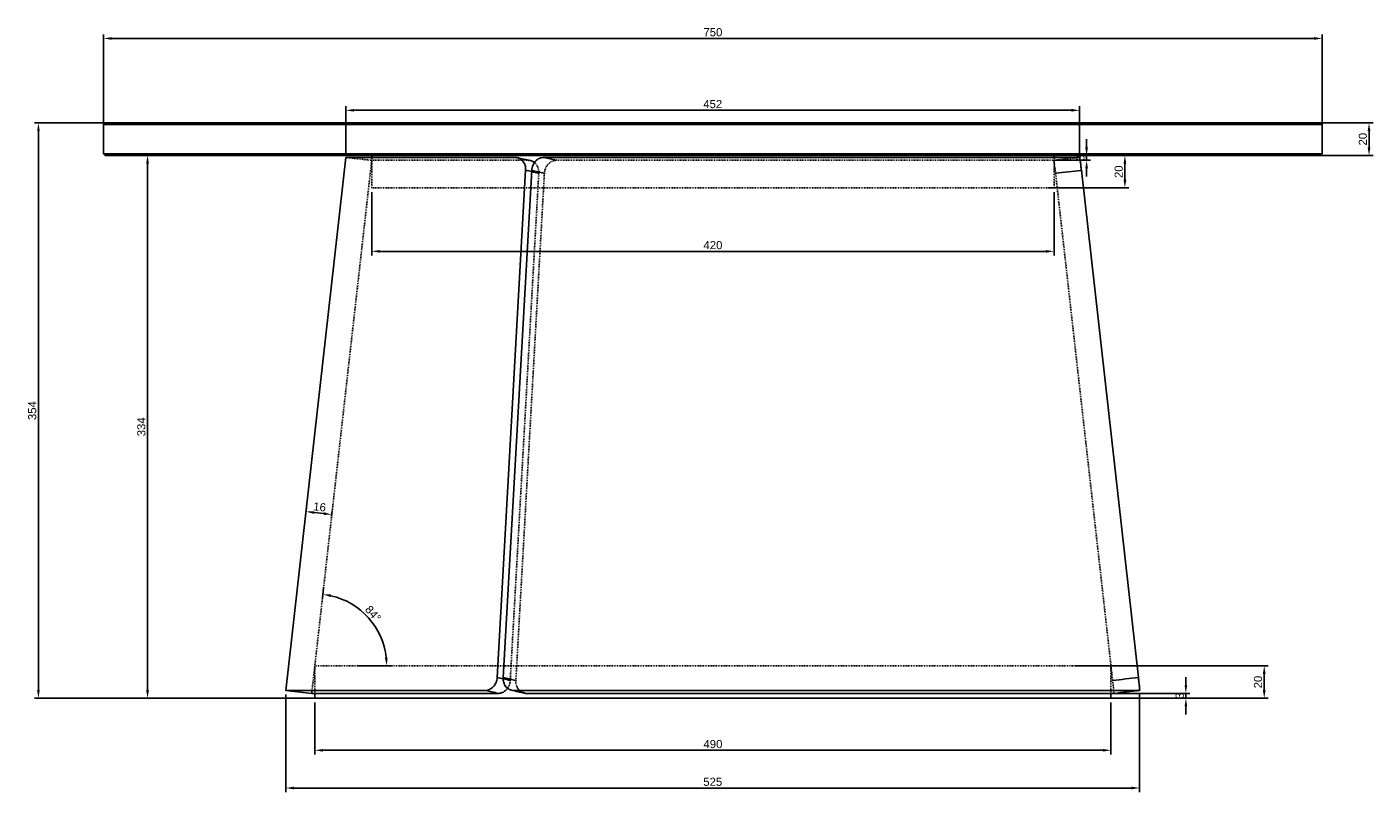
# Model space of a CAD drawing. Header units: millimetres. Extents: x 7011 to 7840, y 1871 to 2342.
import ezdxf

# ---------------------------------------------------------------- set-up
doc = ezdxf.new("R2010")
doc.units = ezdxf.units.MM
doc.header["$MEASUREMENT"] = 0
doc.linetypes.add('Hidden', pattern=[1, 0.5, -0.5])
for name, color, linetype, true_color in [('20190212_BENT GLASS tables$CURVES$dimensions', 176, 'Continuous', 0x000080), ('offen', 8, 'Hidden', 0x7f7f7f), ('Zeichnung$Kanten', 178, 'Continuous', 0x000000), ('Zeichnung$Mittellinien', 178, 'Continuous', 0x000000)]:
    doc.layers.add(name, color=color, linetype=linetype, true_color=true_color)
doc.styles.add('Arial', font='txt')
doc.dimstyles.new('Default', dxfattribs={"dimscale": 5, "dimtxt": 1, "dimasz": 1, "dimexe": 0.5, "dimexo": 0.5, "dimgap": 0.25, "dimtad": 1, "dimtoh": 1, "dimdec": 0, "dimzin": 1, "dimdsep": 46, "dimtxsty": 'Arial', "dimcen": 0.5, "dimadec": 0, "dimazin": 0, "dimtfac": 1, "dimtdec": 4, "dimtix": 1, "dimtmove": 1, "dimatfit": 3, "dimfxl": 1, "dimtolj": 1, "dimtzin": 1, "dimarcsym": 0})

# ---------------------------------------------------------------- blocks, each defined once
blk = doc.blocks.new('*D1')
at = {"layer": '20190212_BENT GLASS tables$CURVES$dimensions', "color": 0, "lineweight": -2}
for p, q in [((7225.08, 2262.53), (7083.08, 2262.53)), ((7085.58, 2257.53), (7085.58, 1933.53)), ((7225.08, 1928.53), (7083.08, 1928.53))]:
    blk.add_line(p, q, dxfattribs=at)
at = {"layer": '20190212_BENT GLASS tables$CURVES$dimensions', "color": 0}
for points in [[(7086.41, 2257.53), (7084.74, 2257.53), (7085.58, 2262.53)], [(7084.74, 1933.53), (7086.41, 1933.53), (7085.58, 1928.53)]]:
    blk.add_solid(points, dxfattribs=at)
at = {"layer": 'Defpoints', "color": 0}
for p in [(7227.58, 2262.53), (7085.58, 1928.53), (7227.58, 1928.53)]:
    blk.add_point(p, dxfattribs=at)
at = {"layer": '20190212_BENT GLASS tables$CURVES$dimensions', "color": 0, "insert": (7081.77, 2095.53), "char_height": 5, "attachment_point": 5, "rotation": 90, "style": 'Arial'}
blk.add_mtext('\\A1;334', dxfattribs=at)
blk = doc.blocks.new('*D2')
at = {"layer": '20190212_BENT GLASS tables$CURVES$dimensions', "color": 0, "lineweight": -2}
for p, q in [((7098.91, 2282.53), (7015.91, 2282.53)), ((7018.41, 2277.53), (7018.41, 1933.53)), ((7098.91, 1928.53), (7015.91, 1928.53))]:
    blk.add_line(p, q, dxfattribs=at)
at = {"layer": '20190212_BENT GLASS tables$CURVES$dimensions', "color": 0}
for points in [[(7019.24, 2277.53), (7017.58, 2277.53), (7018.41, 2282.53)], [(7017.58, 1933.53), (7019.24, 1933.53), (7018.41, 1928.53)]]:
    blk.add_solid(points, dxfattribs=at)
at = {"layer": 'Defpoints', "color": 0}
for p in [(7101.41, 2282.53), (7018.41, 1928.53), (7101.41, 1928.53)]:
    blk.add_point(p, dxfattribs=at)
at = {"layer": '20190212_BENT GLASS tables$CURVES$dimensions', "color": 0, "insert": (7014.61, 2105.53), "char_height": 5, "attachment_point": 5, "rotation": 90, "style": 'Arial'}
blk.add_mtext('\\A1;354', dxfattribs=at)
blk = doc.blocks.new('*D3')
at = {"layer": '20190212_BENT GLASS tables$CURVES$dimensions', "color": 0, "lineweight": -2}
for p, q in [((7803.83, 2282.53), (7839.83, 2282.53)), ((7837.33, 2277.53), (7837.33, 2267.53)), ((7803.83, 2262.53), (7839.83, 2262.53))]:
    blk.add_line(p, q, dxfattribs=at)
at = {"layer": '20190212_BENT GLASS tables$CURVES$dimensions', "color": 0}
for points in [[(7838.17, 2277.53), (7836.5, 2277.53), (7837.33, 2282.53)], [(7836.5, 2267.53), (7838.17, 2267.53), (7837.33, 2262.53)]]:
    blk.add_solid(points, dxfattribs=at)
at = {"layer": 'Defpoints', "color": 0}
for p in [(7801.33, 2282.53), (7801.33, 2262.53), (7837.33, 2262.53)]:
    blk.add_point(p, dxfattribs=at)
at = {"layer": '20190212_BENT GLASS tables$CURVES$dimensions', "color": 0, "insert": (7833.53, 2272.53), "char_height": 5, "attachment_point": 5, "rotation": 90, "style": 'Arial'}
blk.add_mtext('\\A1;20', dxfattribs=at)
blk = doc.blocks.new('*D4')
at = {"layer": '20190212_BENT GLASS tables$CURVES$dimensions', "color": 0, "lineweight": -2}
for p, q in [((7657.34, 1948.53), (7775.34, 1948.53)), ((7772.84, 1943.53), (7772.84, 1933.53)), ((7657.34, 1928.53), (7775.34, 1928.53))]:
    blk.add_line(p, q, dxfattribs=at)
at = {"layer": '20190212_BENT GLASS tables$CURVES$dimensions', "color": 0}
for points in [[(7773.67, 1943.53), (7772, 1943.53), (7772.84, 1948.53)], [(7772, 1933.53), (7773.67, 1933.53), (7772.84, 1928.53)]]:
    blk.add_solid(points, dxfattribs=at)
at = {"layer": 'Defpoints', "color": 0}
for p in [(7654.84, 1948.53), (7654.84, 1928.53), (7772.84, 1928.53)]:
    blk.add_point(p, dxfattribs=at)
at = {"layer": '20190212_BENT GLASS tables$CURVES$dimensions', "color": 0, "insert": (7769.04, 1938.53), "char_height": 5, "attachment_point": 5, "rotation": 90, "style": 'Arial'}
blk.add_mtext('\\A1;20', dxfattribs=at)
blk = doc.blocks.new('*D5')
at = {"layer": '20190212_BENT GLASS tables$CURVES$dimensions', "color": 0, "lineweight": -2}
for p, q in [((7639.6, 2262.53), (7689.6, 2262.53)), ((7687.1, 2247.53), (7687.1, 2257.53)), ((7639.6, 2242.53), (7689.6, 2242.53))]:
    blk.add_line(p, q, dxfattribs=at)
at = {"layer": '20190212_BENT GLASS tables$CURVES$dimensions', "color": 0}
for points in [[(7687.94, 2257.53), (7686.27, 2257.53), (7687.1, 2262.53)], [(7686.27, 2247.53), (7687.94, 2247.53), (7687.1, 2242.53)]]:
    blk.add_solid(points, dxfattribs=at)
at = {"layer": 'Defpoints', "color": 0}
for p in [(7637.1, 2262.53), (7687.1, 2262.53), (7637.1, 2242.53)]:
    blk.add_point(p, dxfattribs=at)
at = {"layer": '20190212_BENT GLASS tables$CURVES$dimensions', "color": 0, "insert": (7683.3, 2252.53), "char_height": 5, "attachment_point": 5, "rotation": 90, "style": 'Arial'}
blk.add_mtext('\\A1;20', dxfattribs=at)
blk = doc.blocks.new('*D6')
at = {"layer": '20190212_BENT GLASS tables$CURVES$dimensions', "color": 0, "lineweight": -2}
for p, q in [((7724.63, 1936.53), (7724.63, 1941.53)), ((7679.13, 1931.53), (7727.13, 1931.53)), ((7724.63, 1928.53), (7724.63, 1931.53)), ((7679.13, 1928.53), (7727.13, 1928.53)), ((7724.63, 1923.53), (7724.63, 1918.53))]:
    blk.add_line(p, q, dxfattribs=at)
at = {"layer": '20190212_BENT GLASS tables$CURVES$dimensions', "color": 0}
for points in [[(7723.8, 1936.53), (7725.47, 1936.53), (7724.63, 1931.53)], [(7725.47, 1923.53), (7723.8, 1923.53), (7724.63, 1928.53)]]:
    blk.add_solid(points, dxfattribs=at)
at = {"layer": 'Defpoints', "color": 0}
for p in [(7676.63, 1931.53), (7724.63, 1931.53), (7676.63, 1928.53)]:
    blk.add_point(p, dxfattribs=at)
at = {"layer": '20190212_BENT GLASS tables$CURVES$dimensions', "color": 0, "insert": (7720.83, 1930.03), "char_height": 5, "attachment_point": 5, "rotation": 90, "style": 'Arial'}
blk.add_mtext('\\A1;3', dxfattribs=at)
blk = doc.blocks.new('*D7')
at = {"layer": '20190212_BENT GLASS tables$CURVES$dimensions', "color": 0, "lineweight": -2}
for p, q in [((7663.52, 2267.53), (7663.52, 2272.53)), ((7643.94, 2262.53), (7666.02, 2262.53)), ((7663.52, 2259.53), (7663.52, 2262.53)), ((7643.94, 2259.53), (7666.02, 2259.53)), ((7663.52, 2254.53), (7663.52, 2249.53))]:
    blk.add_line(p, q, dxfattribs=at)
at = {"layer": '20190212_BENT GLASS tables$CURVES$dimensions', "color": 0}
for points in [[(7662.68, 2267.53), (7664.35, 2267.53), (7663.52, 2262.53)], [(7664.35, 2254.53), (7662.68, 2254.53), (7663.52, 2259.53)]]:
    blk.add_solid(points, dxfattribs=at)
at = {"layer": 'Defpoints', "color": 0}
for p in [(7641.44, 2262.53), (7663.52, 2262.53), (7641.44, 2259.53)]:
    blk.add_point(p, dxfattribs=at)
at = {"layer": '20190212_BENT GLASS tables$CURVES$dimensions', "color": 0, "insert": (7659.72, 2261.03), "char_height": 5, "attachment_point": 5, "rotation": 90, "style": 'Arial'}
blk.add_mtext('\\A1;3', dxfattribs=at)
blk = doc.blocks.new('*D8')
at = {"layer": '20190212_BENT GLASS tables$CURVES$dimensions', "color": 0, "lineweight": -2}
for p, q in [((7188.53, 1926.03), (7188.53, 1894.03)), ((7678.53, 1926.03), (7678.53, 1894.03)), ((7193.53, 1896.53), (7673.53, 1896.53))]:
    blk.add_line(p, q, dxfattribs=at)
at = {"layer": '20190212_BENT GLASS tables$CURVES$dimensions', "color": 0}
for points in [[(7193.53, 1897.36), (7193.53, 1895.69), (7188.53, 1896.53)], [(7673.53, 1895.69), (7673.53, 1897.36), (7678.53, 1896.53)]]:
    blk.add_solid(points, dxfattribs=at)
at = {"layer": 'Defpoints', "color": 0}
for p in [(7188.53, 1928.53), (7678.53, 1928.53), (7678.53, 1896.53)]:
    blk.add_point(p, dxfattribs=at)
at = {"layer": '20190212_BENT GLASS tables$CURVES$dimensions', "color": 0, "insert": (7433.53, 1900.33), "char_height": 5, "attachment_point": 5, "style": 'Arial'}
blk.add_mtext('\\A1;490', dxfattribs=at)
blk = doc.blocks.new('*D9')
at = {"layer": '20190212_BENT GLASS tables$CURVES$dimensions', "color": 0, "lineweight": -2}
for p, q in [((7223.53, 2240.03), (7223.53, 2201.03)), ((7643.53, 2240.03), (7643.53, 2201.03)), ((7228.53, 2203.53), (7638.53, 2203.53))]:
    blk.add_line(p, q, dxfattribs=at)
at = {"layer": '20190212_BENT GLASS tables$CURVES$dimensions', "color": 0}
for points in [[(7228.53, 2204.36), (7228.53, 2202.69), (7223.53, 2203.53)], [(7638.53, 2202.69), (7638.53, 2204.36), (7643.53, 2203.53)]]:
    blk.add_solid(points, dxfattribs=at)
at = {"layer": 'Defpoints', "color": 0}
for p in [(7223.53, 2242.53), (7643.53, 2242.53), (7643.53, 2203.53)]:
    blk.add_point(p, dxfattribs=at)
at = {"layer": '20190212_BENT GLASS tables$CURVES$dimensions', "color": 0, "insert": (7433.53, 2207.33), "char_height": 5, "attachment_point": 5, "style": 'Arial'}
blk.add_mtext('\\A1;420', dxfattribs=at)
blk = doc.blocks.new('*D10')
at = {"layer": '20190212_BENT GLASS tables$CURVES$dimensions', "color": 0, "lineweight": -2}
for p, q in [((7193.95, 1996.71), (7193.19, 1990)), ((7214.74, 1948.53), (7235.27, 1948.53))]:
    blk.add_line(p, q, dxfattribs=at)
blk.add_arc((7188.53, 1948.53), 44.24, 6.47882, 77.10017, dxfattribs=at)
at = {"layer": '20190212_BENT GLASS tables$CURVES$dimensions', "color": 0}
for points in [[(7198.54, 1992.47), (7198.26, 1990.83), (7193.47, 1992.49)], [(7231.65, 1953.47), (7233.32, 1953.56), (7232.77, 1948.53)]]:
    blk.add_solid(points, dxfattribs=at)
at = {"layer": 'Defpoints', "color": 0}
for p in [(7194.23, 1999.19), (7227.64, 1969.2), (7188.53, 1948.53), (7212.24, 1948.53)]:
    blk.add_point(p, dxfattribs=at)
at = {"layer": '20190212_BENT GLASS tables$CURVES$dimensions', "color": 0, "insert": (7224.37, 1980.56), "char_height": 5, "attachment_point": 5, "rotation": 311.78949, "style": 'Arial'}
blk.add_mtext('\\A1;84%%d', dxfattribs=at)
blk = doc.blocks.new('*D11')
at = {"layer": '20190212_BENT GLASS tables$CURVES$dimensions', "color": 0, "lineweight": -2}
for p, q in [((7182.96, 2042.13), (7183.38, 2045.87)), ((7188.07, 2042.82), (7194.03, 2042.15)), ((7198.86, 2040.34), (7199.28, 2044.08))]:
    blk.add_line(p, q, dxfattribs=at)
at = {"layer": '20190212_BENT GLASS tables$CURVES$dimensions', "color": 0}
for points in [[(7188.16, 2043.65), (7187.98, 2041.99), (7183.1, 2043.38)], [(7193.94, 2041.32), (7194.12, 2042.98), (7199, 2041.59)]]:
    blk.add_solid(points, dxfattribs=at)
at = {"layer": 'Defpoints', "color": 0}
for p in [(7182.68, 2039.64), (7199, 2041.59), (7198.58, 2037.85)]:
    blk.add_point(p, dxfattribs=at)
at = {"layer": '20190212_BENT GLASS tables$CURVES$dimensions', "color": 0, "insert": (7191.47, 2046.26), "char_height": 5, "attachment_point": 5, "rotation": 353.57898, "style": 'Arial'}
blk.add_mtext('\\A1;16', dxfattribs=at)
blk = doc.blocks.new('*D12')
at = {"layer": '20190212_BENT GLASS tables$CURVES$dimensions', "color": 0, "lineweight": -2}
for p, q in [((7170.71, 1930.81), (7170.71, 1870.81)), ((7696.14, 1930.81), (7696.14, 1870.81)), ((7175.71, 1873.31), (7691.14, 1873.31))]:
    blk.add_line(p, q, dxfattribs=at)
at = {"layer": '20190212_BENT GLASS tables$CURVES$dimensions', "color": 0}
for points in [[(7175.71, 1874.15), (7175.71, 1872.48), (7170.71, 1873.31)], [(7691.14, 1872.48), (7691.14, 1874.15), (7696.14, 1873.31)]]:
    blk.add_solid(points, dxfattribs=at)
at = {"layer": 'Defpoints', "color": 0}
for p in [(7170.71, 1933.31), (7696.14, 1933.31), (7696.14, 1873.31)]:
    blk.add_point(p, dxfattribs=at)
at = {"layer": '20190212_BENT GLASS tables$CURVES$dimensions', "color": 0, "insert": (7433.43, 1877.12), "char_height": 5, "attachment_point": 5, "style": 'Arial'}
blk.add_mtext('\\A1;525', dxfattribs=at)
blk = doc.blocks.new('*D13')
at = {"layer": '20190212_BENT GLASS tables$CURVES$dimensions', "color": 0, "lineweight": -2}
for p, q in [((7207.63, 2263.81), (7207.63, 2292.81)), ((7212.63, 2290.31), (7654.2, 2290.31)), ((7659.2, 2263.81), (7659.2, 2292.81))]:
    blk.add_line(p, q, dxfattribs=at)
at = {"layer": '20190212_BENT GLASS tables$CURVES$dimensions', "color": 0}
for points in [[(7212.63, 2291.15), (7212.63, 2289.48), (7207.63, 2290.31)], [(7654.2, 2289.48), (7654.2, 2291.15), (7659.2, 2290.31)]]:
    blk.add_solid(points, dxfattribs=at)
at = {"layer": 'Defpoints', "color": 0}
for p in [(7659.2, 2290.31), (7207.63, 2261.31), (7659.2, 2261.31)]:
    blk.add_point(p, dxfattribs=at)
at = {"layer": '20190212_BENT GLASS tables$CURVES$dimensions', "color": 0, "insert": (7433.42, 2294.12), "char_height": 5, "attachment_point": 5, "style": 'Arial'}
blk.add_mtext('\\A1;452', dxfattribs=at)
blk = doc.blocks.new('*D14')
at = {"layer": '20190212_BENT GLASS tables$CURVES$dimensions', "color": 0, "lineweight": -2}
for p, q in [((7058.53, 2276.03), (7058.53, 2337.03)), ((7808.53, 2276.03), (7808.53, 2337.03)), ((7063.53, 2334.53), (7803.53, 2334.53))]:
    blk.add_line(p, q, dxfattribs=at)
at = {"layer": '20190212_BENT GLASS tables$CURVES$dimensions', "color": 0}
for points in [[(7063.53, 2335.36), (7063.53, 2333.69), (7058.53, 2334.53)], [(7803.53, 2333.69), (7803.53, 2335.36), (7808.53, 2334.53)]]:
    blk.add_solid(points, dxfattribs=at)
at = {"layer": 'Defpoints', "color": 0}
for p in [(7808.53, 2334.53), (7058.53, 2273.53), (7808.53, 2273.53)]:
    blk.add_point(p, dxfattribs=at)
at = {"layer": '20190212_BENT GLASS tables$CURVES$dimensions', "color": 0, "insert": (7433.53, 2338.33), "char_height": 5, "attachment_point": 5, "style": 'Arial'}
blk.add_mtext('\\A1;750', dxfattribs=at)

msp = doc.modelspace()

# ---------------------------------------------------------------- linework, layer by layer
at = {"layer": 'offen'}
for p, q in [((7223.53, 2259.53), (7186.61, 1931.53)), ((7207.63, 2261.31), (7223.53, 2259.53)), ((7223.53, 2242.53), (7223.53, 2261.31)), ((7223.53, 2259.53), (7320.02, 2259.53)), ((7337.27, 2259.53), (7643.29, 2259.53)), ((7643.29, 2259.53), (7643.44, 2259.54)), ((7643.53, 2242.53), (7643.53, 2261.31)), ((7326.35, 2251.6), (7308.79, 1939.5)), ((7312.25, 1939.5), (7329.82, 2251.6)), ((7644.41, 2251.6), (7679.53, 1939.5)), ((7223.53, 2242.53), (7643.53, 2242.53)), ((7188.53, 1931.53), (7188.53, 1948.53)), ((7188.53, 1948.53), (7678.53, 1948.53)), ((7678.53, 1931.53), (7678.53, 1948.53))]:
    msp.add_line(p, q, dxfattribs=at)
msp.add_arc((7320.02, 2253.88), 5.64, 78.31133, 90.01133, dxfattribs=at)
for points, knots in [([(7323.69, 2258.19), (7323.92, 2258.01), (7324.34, 2257.61), (7325.1, 2256.69), (7325.83, 2255.34), (7326.33, 2253.52), (7326.39, 2252.24), (7326.35, 2251.6)], [0, 0, 0, 0, 0.874923, 1.747556, 3.567079, 5.458858, 7.377353, 7.377353, 7.377353, 7.377353]), ([(7329.82, 2251.6), (7329.85, 2252.13), (7330, 2253.17), (7330.48, 2254.67), (7331.2, 2256.04), (7332.14, 2257.25), (7333.26, 2258.23), (7334.51, 2258.97), (7335.87, 2259.42), (7336.8, 2259.53), (7337.27, 2259.53)], [0, 0, 0, 0, 1.583513, 3.152277, 4.692136, 6.234811, 7.706153, 9.150487, 10.576233, 11.962007, 11.962007, 11.962007, 11.962007]), ([(7643.29, 2259.53), (7643.3, 2259.53), (7643.31, 2259.52), (7643.33, 2259.49), (7643.34, 2259.46), (7643.37, 2259.39), (7643.41, 2259.25), (7643.48, 2258.96), (7643.57, 2258.44), (7643.69, 2257.64), (7643.82, 2256.61), (7643.99, 2255.27), (7644.18, 2253.57), (7644.33, 2252.31), (7644.41, 2251.6)], [0, 0, 0, 0, 0.018359, 0.04606, 0.082806, 0.136982, 0.284072, 0.491264, 1.054278, 1.859791, 2.8985, 4.200319, 5.890268, 8.024568, 8.024568, 8.024568, 8.024568]), ([(7308.79, 1939.5), (7308.78, 1939.28), (7308.74, 1938.86), (7308.6, 1938.01), (7308.21, 1936.56), (7307.62, 1935.39), (7307.12, 1934.69)], [0, 0, 0, 0, 0.642525, 1.271119, 2.575112, 5.153563, 5.153563, 5.153563, 5.153563]), ([(7317.42, 1931.69), (7317.03, 1931.79), (7316.27, 1932.05), (7315.21, 1932.66), (7314.29, 1933.47), (7313.5, 1934.46), (7312.89, 1935.59), (7312.32, 1937.27), (7312.2, 1938.61), (7312.25, 1939.5)], [0, 0, 0, 0, 1.20747, 2.415974, 3.633495, 4.882247, 6.185219, 7.487817, 10.167185, 10.167185, 10.167185, 10.167185]), ([(7679.53, 1939.5), (7679.61, 1938.79), (7679.76, 1937.51), (7679.94, 1935.8), (7680.08, 1934.46), (7680.18, 1933.42), (7680.25, 1932.62), (7680.28, 1932.1), (7680.28, 1931.8), (7680.28, 1931.67), (7680.27, 1931.59), (7680.26, 1931.56), (7680.25, 1931.53), (7680.24, 1931.53), (7680.24, 1931.53)], [0, 0, 0, 0, 2.145847, 3.845063, 5.152496, 6.193146, 6.996677, 7.55388, 7.756531, 7.898117, 7.949028, 7.982565, 8.006536, 8.021642, 8.021642, 8.021642, 8.021642])]:
    msp.add_open_spline(points, degree=3, knots=knots, dxfattribs=at)
msp.add_open_spline([(7643.44, 2259.54), (7648.69, 2260.13), (7653.95, 2260.72), (7659.2, 2261.31)], degree=3, dxfattribs=at)
at = {"layer": 'Zeichnung$Kanten'}
for p, q in [((7337.19, 2259.54), (7337.27, 2259.53)), ((7322, 2253.39), (7322.07, 2253.37)), ((7660.17, 2253.37), (7660.31, 2253.39)), ((7318.86, 1931.53), (7318.8, 1931.54))]:
    msp.add_line(p, q, dxfattribs=at)
for points, knots in [([(7320.02, 2259.53), (7320, 2259.53), (7319.97, 2259.54), (7319.95, 2259.54), (7317.28, 2260.13), (7314.6, 2260.72), (7311.93, 2261.31)], [-0.150673, -0.150673, -0.150673, -0.150673, 0.000273, 0.000273, 0.000273, 15.859793, 15.859793, 15.859793, 15.859793]), ([(7321.95, 2252.58), (7320.75, 2252.84), (7319.55, 2253.11), (7318.34, 2253.37), (7318.32, 2253.38), (7318.3, 2253.38), (7318.27, 2253.39)], [8.71445, 8.71445, 8.71445, 8.71445, 15.859919, 15.859919, 15.859919, 16.000142, 16.000142, 16.000142, 16.000142]), ([(7301.48, 1931.53), (7301.46, 1931.53), (7301.44, 1931.54), (7301.42, 1931.54), (7298.75, 1932.13), (7296.08, 1932.72), (7293.42, 1933.31)], [-0.129641, -0.129641, -0.129641, -0.129641, -0.000274, -0.000274, -0.000274, 15.878217, 15.878217, 15.878217, 15.878217])]:
    msp.add_open_spline(points, degree=3, knots=knots, dxfattribs=at)
for points in [[(7329.44, 2261.31), (7332.03, 2260.72), (7334.61, 2260.13), (7337.19, 2259.54)], [(7326.35, 2251.6), (7324.89, 2251.93), (7323.42, 2252.25), (7321.95, 2252.58)], [(7322.07, 2253.37), (7324.65, 2252.78), (7327.23, 2252.19), (7329.82, 2251.6)], [(7644.41, 2251.6), (7649.66, 2252.19), (7654.91, 2252.78), (7660.17, 2253.37)], [(7304.41, 1940.47), (7303.18, 1940.74), (7301.95, 1941.01), (7300.73, 1941.29)], [(7308.79, 1939.5), (7307.33, 1939.82), (7305.87, 1940.15), (7304.41, 1940.47)], [(7312.25, 1939.5), (7309.64, 1940.09), (7307.03, 1940.69), (7304.42, 1941.29)], [(7679.53, 1939.5), (7684.83, 1940.09), (7690.13, 1940.69), (7695.43, 1941.29)], [(7318.8, 1931.54), (7316.21, 1932.13), (7313.61, 1932.72), (7311.02, 1933.31)]]:
    msp.add_open_spline(points, degree=3, dxfattribs=at)
at = {"layer": 'Zeichnung$Mittellinien'}
for p, q in [((7058.53, 2281.53), (7059.53, 2282.53)), ((7058.53, 2263.53), (7058.53, 2281.53)), ((7058.53, 2281.53), (7808.53, 2281.53)), ((7059.53, 2282.53), (7807.53, 2282.53)), ((7808.53, 2281.53), (7807.53, 2282.53)), ((7808.53, 2263.53), (7808.53, 2281.53)), ((7058.53, 2263.53), (7059.53, 2262.53)), ((7058.53, 2263.53), (7808.53, 2263.53)), ((7059.53, 2262.53), (7807.53, 2262.53)), ((7223.53, 2261.31), (7223.53, 2262.53)), ((7643.53, 2261.31), (7643.53, 2262.53)), ((7808.53, 2263.53), (7807.53, 2262.53)), ((7207.63, 2261.31), (7170.71, 1933.31)), ((7318.27, 2253.39), (7300.73, 1941.29)), ((7304.42, 1941.29), (7322, 2253.39)), ((7660.31, 2253.39), (7695.43, 1941.29)), ((7170.72, 1933.31), (7186.61, 1931.53)), ((7301.48, 1931.53), (7186.61, 1931.53)), ((7188.53, 1928.53), (7188.53, 1931.53)), ((7680.24, 1931.53), (7318.86, 1931.53)), ((7678.53, 1928.53), (7678.53, 1931.53)), ((7680.24, 1931.53), (7680.36, 1931.54)), ((7188.53, 1928.53), (7678.53, 1928.53))]:
    msp.add_line(p, q, dxfattribs=at)
msp.add_arc((7318.86, 1937.75), 6.23, 257.17386, 270.03641, dxfattribs=at)
for points, knots in [([(7207.63, 2261.31), (7207.63, 2261.31), (7208.26, 2261.31), (7209.52, 2261.31), (7210.79, 2261.31), (7212.68, 2261.31), (7215.18, 2261.31), (7217.69, 2261.31), (7220.81, 2261.31), (7224.51, 2261.31), (7228.22, 2261.31), (7232.51, 2261.31), (7237.35, 2261.31), (7242.2, 2261.31), (7247.59, 2261.31), (7253.49, 2261.31), (7259.39, 2261.31), (7265.8, 2261.31), (7272.65, 2261.31), (7279.51, 2261.31), (7286.82, 2261.31), (7294.52, 2261.31), (7300.13, 2261.31), (7305.94, 2261.31), (7311.93, 2261.31)], [237.23901, 237.23901, 237.23901, 237.23901, 266.893886, 266.893886, 266.893886, 296.548762, 296.548762, 296.548762, 326.203639, 326.203639, 326.203639, 355.858515, 355.858515, 355.858515, 385.513391, 385.513391, 385.513391, 415.168267, 415.168267, 415.168267, 444.823144, 444.823144, 444.823144, 466.4216, 466.4216, 466.4216, 466.4216]), ([(7311.93, 2261.31), (7312.37, 2261.31), (7313.25, 2261.21), (7314.5, 2260.76), (7315.65, 2260.01), (7316.64, 2259.01), (7317.42, 2257.79), (7318.16, 2255.93), (7318.33, 2254.41), (7318.27, 2253.39)], [0, 0, 0, 0, 1.304285, 2.632382, 3.973864, 5.381025, 6.834876, 8.306092, 11.363243, 11.363243, 11.363243, 11.363243]), ([(7313.23, 2261.17), (7315.88, 2260.58), (7318.54, 2259.99), (7321.19, 2259.4), (7321.21, 2259.4), (7321.22, 2259.4), (7321.24, 2259.39)], [0.231188, 0.231188, 0.231188, 0.231188, 15.999915, 15.999915, 15.999915, 16.100948, 16.100948, 16.100948, 16.100948]), ([(7321.24, 2259.39), (7321.41, 2259.35), (7321.78, 2259.26), (7322.33, 2259.04), (7322.9, 2258.75), (7323.35, 2258.46), (7323.61, 2258.26), (7323.69, 2258.19)], [1.463906, 1.463906, 1.463906, 1.463906, 2.087563, 2.820979, 3.569297, 4.329631, 4.687481, 4.687481, 4.687481, 4.687481]), ([(7322, 2253.39), (7322.03, 2253.92), (7322.18, 2254.96), (7322.66, 2256.45), (7323.39, 2257.83), (7324.32, 2259.03), (7325.44, 2260.02), (7326.69, 2260.76), (7328.05, 2261.21), (7328.98, 2261.31), (7329.44, 2261.31)], [0, 0, 0, 0, 1.583714, 3.152695, 4.692744, 6.235504, 7.706695, 9.150496, 10.575188, 11.959359, 11.959359, 11.959359, 11.959359]), ([(7329.44, 2261.31), (7335.76, 2261.31), (7342.23, 2261.31), (7348.82, 2261.31), (7357.88, 2261.31), (7367.17, 2261.31), (7376.62, 2261.31), (7386.07, 2261.31), (7395.68, 2261.31), (7405.37, 2261.31), (7415.07, 2261.31), (7424.83, 2261.31), (7434.6, 2261.31), (7444.37, 2261.31), (7454.13, 2261.31), (7463.81, 2261.31), (7473.49, 2261.31), (7483.08, 2261.31), (7492.51, 2261.31), (7501.94, 2261.31), (7511.2, 2261.31), (7520.22, 2261.31), (7529.24, 2261.31), (7538.02, 2261.31), (7546.48, 2261.31), (7554.94, 2261.31), (7563.08, 2261.31), (7570.83, 2261.31), (7578.59, 2261.31), (7585.96, 2261.31), (7592.88, 2261.31), (7599.8, 2261.31), (7606.28, 2261.31), (7612.25, 2261.31), (7618.23, 2261.31), (7623.7, 2261.31), (7628.62, 2261.31), (7633.54, 2261.31), (7637.92, 2261.31), (7641.71, 2261.31), (7645.5, 2261.31), (7648.71, 2261.31), (7651.31, 2261.31), (7653.9, 2261.31), (7655.88, 2261.31), (7657.24, 2261.31), (7658.23, 2261.31), (7658.88, 2261.31), (7659.2, 2261.31)], [8.056788, 8.056788, 8.056788, 8.056788, 29.654876, 29.654876, 29.654876, 59.309752, 59.309752, 59.309752, 88.964629, 88.964629, 88.964629, 118.619505, 118.619505, 118.619505, 148.274381, 148.274381, 148.274381, 177.929257, 177.929257, 177.929257, 207.584134, 207.584134, 207.584134, 237.23901, 237.23901, 237.23901, 266.893886, 266.893886, 266.893886, 296.548762, 296.548762, 296.548762, 326.203639, 326.203639, 326.203639, 355.858515, 355.858515, 355.858515, 385.513391, 385.513391, 385.513391, 415.168267, 415.168267, 415.168267, 444.823144, 444.823144, 444.823144, 466.4216, 466.4216, 466.4216, 466.4216]), ([(7659.2, 2261.31), (7659.21, 2261.31), (7659.22, 2261.31), (7659.23, 2261.28), (7659.25, 2261.25), (7659.28, 2261.17), (7659.31, 2261.04), (7659.38, 2260.75), (7659.47, 2260.23), (7659.59, 2259.43), (7659.72, 2258.39), (7659.89, 2257.06), (7660.08, 2255.36), (7660.23, 2254.1), (7660.31, 2253.39)], [0, 0, 0, 0, 0.017562, 0.044728, 0.081129, 0.135015, 0.281703, 0.488612, 1.051284, 1.856624, 2.895291, 4.197176, 5.887293, 8.021838, 8.021838, 8.021838, 8.021838]), ([(7300.73, 1941.29), (7300.7, 1940.77), (7300.55, 1939.73), (7300.08, 1938.24), (7299.36, 1936.85), (7298.43, 1935.63), (7297.32, 1934.62), (7296.08, 1933.88), (7294.77, 1933.42), (7293.86, 1933.31), (7293.42, 1933.31)], [0, 0, 0, 0, 1.556029, 3.132286, 4.678859, 6.224486, 7.726642, 9.151437, 10.541071, 11.874371, 11.874371, 11.874371, 11.874371]), ([(7311.02, 1933.31), (7310.56, 1933.31), (7309.64, 1933.42), (7308.33, 1933.87), (7307.13, 1934.62), (7306.11, 1935.63), (7305.29, 1936.86), (7304.72, 1938.25), (7304.42, 1939.74), (7304.39, 1940.77), (7304.42, 1941.29)], [0, 0, 0, 0, 1.37157, 2.756127, 4.140079, 5.577887, 7.05268, 8.538264, 10.072915, 11.614481, 11.614481, 11.614481, 11.614481]), ([(7695.43, 1941.29), (7695.51, 1940.58), (7695.66, 1939.3), (7695.84, 1937.59), (7695.98, 1936.25), (7696.08, 1935.21), (7696.15, 1934.41), (7696.18, 1933.89), (7696.19, 1933.59), (7696.18, 1933.46), (7696.17, 1933.38), (7696.17, 1933.35), (7696.16, 1933.32), (7696.15, 1933.31), (7696.14, 1933.31)], [0, 0, 0, 0, 2.14569, 3.844809, 5.152214, 6.192894, 6.996501, 7.553787, 7.756453, 7.897996, 7.948833, 7.98224, 8.005925, 8.020468, 8.020468, 8.020468, 8.020468]), ([(7293.42, 1933.31), (7286.06, 1933.31), (7278.93, 1933.31), (7272.06, 1933.31), (7263.08, 1933.31), (7254.56, 1933.31), (7246.56, 1933.31), (7238.57, 1933.31), (7231.1, 1933.31), (7224.21, 1933.31), (7217.33, 1933.31), (7211.04, 1933.31), (7205.39, 1933.31), (7199.74, 1933.31), (7194.74, 1933.31), (7190.41, 1933.31), (7186.09, 1933.31), (7182.45, 1933.31), (7179.53, 1933.31), (7176.61, 1933.31), (7174.4, 1933.31), (7172.93, 1933.31), (7171.48, 1933.31), (7170.74, 1933.31), (7170.71, 1933.31)], [-467.497305, -467.497305, -467.497305, -467.497305, -444.823144, -444.823144, -444.823144, -415.168267, -415.168267, -415.168267, -385.513391, -385.513391, -385.513391, -355.858515, -355.858515, -355.858515, -326.203639, -326.203639, -326.203639, -296.548762, -296.548762, -296.548762, -266.893886, -266.893886, -266.893886, -237.702367, -237.702367, -237.702367, -237.702367]), ([(7307.12, 1934.69), (7306.95, 1934.45), (7306.58, 1933.99), (7305.77, 1933.15), (7304.62, 1932.31), (7303.08, 1931.67), (7302.01, 1931.53), (7301.48, 1931.53)], [0, 0, 0, 0, 0.884314, 1.775161, 3.487868, 5.136497, 6.718549, 6.718549, 6.718549, 6.718549]), ([(7317.48, 1931.68), (7317.46, 1931.68), (7317.45, 1931.69), (7317.43, 1931.69), (7314.87, 1932.28), (7312.3, 1932.86), (7309.74, 1933.45)], [0.046082, 0.046082, 0.046082, 0.046082, 0.129473, 0.129473, 0.129473, 15.84611, 15.84611, 15.84611, 15.84611]), ([(7696.14, 1933.31), (7695.81, 1933.31), (7695.04, 1933.31), (7693.84, 1933.31), (7692.28, 1933.31), (7689.98, 1933.31), (7686.97, 1933.31), (7683.95, 1933.31), (7680.23, 1933.31), (7675.82, 1933.31), (7671.41, 1933.31), (7666.32, 1933.31), (7660.59, 1933.31), (7654.86, 1933.31), (7648.5, 1933.31), (7641.54, 1933.31), (7634.59, 1933.31), (7627.05, 1933.31), (7618.99, 1933.31), (7610.92, 1933.31), (7602.34, 1933.31), (7593.31, 1933.31), (7584.27, 1933.31), (7574.79, 1933.31), (7564.93, 1933.31), (7555.08, 1933.31), (7544.86, 1933.31), (7534.35, 1933.31), (7523.84, 1933.31), (7513.05, 1933.31), (7502.06, 1933.31), (7491.07, 1933.31), (7479.9, 1933.31), (7468.62, 1933.31), (7457.34, 1933.31), (7445.97, 1933.31), (7434.59, 1933.31), (7423.21, 1933.31), (7411.83, 1933.31), (7400.54, 1933.31), (7389.25, 1933.31), (7378.06, 1933.31), (7367.05, 1933.31), (7356.04, 1933.31), (7345.22, 1933.31), (7334.68, 1933.31), (7326.61, 1933.31), (7318.72, 1933.31), (7311.02, 1933.31)], [-467.497305, -467.497305, -467.497305, -467.497305, -444.823144, -444.823144, -444.823144, -415.168267, -415.168267, -415.168267, -385.513391, -385.513391, -385.513391, -355.858515, -355.858515, -355.858515, -326.203639, -326.203639, -326.203639, -296.548762, -296.548762, -296.548762, -266.893886, -266.893886, -266.893886, -237.23901, -237.23901, -237.23901, -207.584134, -207.584134, -207.584134, -177.929257, -177.929257, -177.929257, -148.274381, -148.274381, -148.274381, -118.619505, -118.619505, -118.619505, -88.964629, -88.964629, -88.964629, -59.309752, -59.309752, -59.309752, -29.654876, -29.654876, -29.654876, -6.981505, -6.981505, -6.981505, -6.981505])]:
    msp.add_open_spline(points, degree=3, knots=knots, dxfattribs=at)
msp.add_open_spline([(7680.36, 1931.54), (7685.62, 1932.13), (7690.88, 1932.72), (7696.14, 1933.31)], degree=3, dxfattribs=at)

# ---------------------------------------------------------------- dimensions: what is measured, and where the dimension line sits
at = {"layer": '20190212_BENT GLASS tables$CURVES$dimensions'}
for base, p1, p2, picture, middle in [((7808.53, 2334.53), (7058.53, 2273.53), (7808.53, 2273.53), '*D14', (7433.53, 2338.33)), ((7659.2, 2290.31), (7207.63, 2261.31), (7659.2, 2261.31), '*D13', (7433.42, 2294.12)), ((7643.53, 2203.53), (7223.53, 2242.53), (7643.53, 2242.53), '*D9', (7433.53, 2207.33)), ((7696.14, 1873.31), (7170.71, 1933.31), (7696.14, 1933.31), '*D12', (7433.43, 1877.12)), ((7678.53, 1896.53), (7188.53, 1928.53), (7678.53, 1928.53), '*D8', (7433.53, 1900.33))]:
    dim = msp.add_linear_dim(base=base, p1=p1, p2=p2, dimstyle='Default', dxfattribs=at)
    dim.commit()
    dim.dimension.update_dxf_attribs({"geometry": picture, "text_midpoint": middle})
for base, p1, p2, picture, middle in [((7018.41, 1928.53), (7101.41, 2282.53), (7101.41, 1928.53), '*D2', (7014.61, 2105.53)), ((7837.33, 2262.53), (7801.33, 2282.53), (7801.33, 2262.53), '*D3', (7833.53, 2272.53)), ((7663.52, 2262.53), (7641.44, 2259.53), (7641.44, 2262.53), '*D7', (7659.72, 2261.03)), ((7085.58, 1928.53), (7227.58, 2262.53), (7227.58, 1928.53), '*D1', (7081.77, 2095.53)), ((7687.1, 2262.53), (7637.1, 2242.53), (7637.1, 2262.53), '*D5', (7683.3, 2252.53)), ((7772.84, 1928.53), (7654.84, 1948.53), (7654.84, 1928.53), '*D4', (7769.04, 1938.53)), ((7724.63, 1931.53), (7676.63, 1928.53), (7676.63, 1931.53), '*D6', (7720.83, 1930.03))]:
    dim = msp.add_linear_dim(base=base, p1=p1, p2=p2, angle=90, dimstyle='Default', dxfattribs=at)
    dim.commit()
    dim.dimension.update_dxf_attribs({"geometry": picture, "text_midpoint": middle})
dim = msp.add_aligned_dim(p1=(7182.68, 2039.64), p2=(7198.58, 2037.85), distance=3.76, dimstyle='Default', dxfattribs=at)
dim.commit()
dim.dimension.update_dxf_attribs({"geometry": '*D11', "text_midpoint": (7191.47, 2046.26)})
dim = msp.add_angular_dim_3p(base=(7227.64, 1969.2), center=(7188.53, 1948.53), p1=(7194.23, 1999.19), p2=(7212.24, 1948.53), dimstyle='Default', dxfattribs=at)
dim.commit()
dim.dimension.update_dxf_attribs({"geometry": '*D10', "text_midpoint": (7224.37, 1980.56)})

doc.saveas('drawing.dxf')
